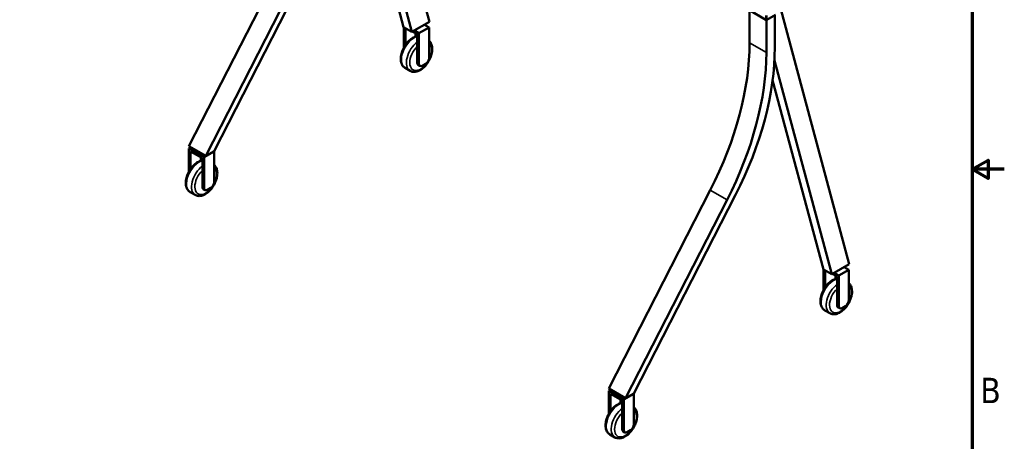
# Model space of a CAD drawing. Header units: millimetres. Extents: x 18 to 6099, y 108 to 3861.
# Tile 4 of 6: x 3896 to 6099, y 1371 to 2314. Entities that reach past the tile are written whole.
import ezdxf

# ---------------------------------------------------------------- set-up
doc = ezdxf.new("R2010")
doc.units = ezdxf.units.MM
doc.header["$LTSCALE"] = 7.083333
for name, color, linetype, lineweight in [('Border (ANSI)', 7, 'Continuous', 70), ('Visible (ANSI)', 7, 'Continuous', 50), ('Visible Narrow (ANSI)', 7, 'Continuous', 35)]:
    doc.layers.add(name, color=color, linetype=linetype, lineweight=lineweight)
doc.styles.add('Label Text (ANSI)', font='tahoma.ttf')

# ---------------------------------------------------------------- blocks, each defined once
blk = doc.blocks.new('Borders Default Border')
at = {"layer": 'Border (ANSI)', "flags": 128}
for points in [[(12.7, 25.4), (12.7, 533.4), (850.9, 533.4), (850.9, 25.4), (12.7, 25.4)], [(861.06, 279.4), (850.9, 279.4), (855.98, 282.33), (855.98, 276.47), (850.9, 279.4)]]:
    blk.add_lwpolyline(points, dxfattribs=at)
at = {"layer": 'Border (ANSI)', "insert": (853.47, 205.55), "char_height": 8, "attachment_point": 7, "style": 'Label Text (ANSI)'}
blk.add_mtext('B', dxfattribs=at)

msp = doc.modelspace()

# ---------------------------------------------------------------- linework, layer by layer
at = {"layer": 'Visible (ANSI)'}
for p, q in [((4812.869, 2308.79), (4670.656, 2839.537)), ((4773.979, 2286.337), (4645.773, 2764.806)), ((4755.196, 2297.181), (4641.669, 2720.871)), ((4502.34, 2474.854), (4275.018, 2030.786)), ((4539.906, 2453.166), (4312.583, 2009.098)), ((4558.688, 2464.01), (4331.365, 2019.942)), ((5751.995, 1766.586), (5587.202, 2381.6)), ((5527.85, 2335.679), (5565.79, 2313.774)), ((5529.352, 2334.811), (5529.352, 2262.208)), ((5566.917, 2313.504), (5566.917, 2240.52)), ((5587.202, 2324.835), (5568.044, 2313.774)), ((5585.7, 2323.967), (5585.7, 2251.364)), ((4755.196, 2297.181), (4773.979, 2286.337)), ((4755.85, 2251.725), (4755.85, 2296.803)), ((4759.607, 2257.753), (4759.607, 2294.635)), ((4773.979, 2286.337), (4812.869, 2308.79)), ((4789.659, 2283.671), (4812.198, 2296.683)), ((4812.198, 2296.683), (4802.048, 2302.543)), ((4812.198, 2296.683), (4812.198, 2228.175)), ((4785.902, 2281.502), (4775.753, 2287.362)), ((4779.509, 2289.53), (4789.659, 2283.671)), ((4782.146, 2283.671), (4782.146, 2275.96)), ((4785.902, 2217.331), (4785.902, 2281.502)), ((4789.659, 2215.162), (4789.659, 2283.671)), ((4769.737, 2199.282), (4758.468, 2205.788)), ((4788.103, 2212.467), (4791.859, 2210.298)), ((4804.685, 2215.162), (4797.172, 2210.825)), ((5713.105, 1744.132), (5584.899, 2222.601)), ((5694.322, 1754.977), (5580.795, 2178.666)), ((4312.583, 2009.098), (4275.018, 2030.786)), ((4275.018, 2025.581), (4279.526, 2028.184)), ((4275.018, 2025.581), (4308.826, 2006.062)), ((4275.018, 1974.116), (4275.018, 2025.581)), ((4278.774, 1980.145), (4278.774, 2019.075)), ((4305.07, 2003.893), (4278.774, 2019.075)), ((4301.313, 2006.062), (4301.313, 1998.352)), ((4308.826, 2006.062), (4331.365, 2019.075)), ((4308.826, 1937.553), (4308.826, 2006.062)), ((4331.365, 2019.942), (4312.583, 2009.098)), ((4331.365, 2019.075), (4330.614, 2019.508)), ((4331.365, 2019.075), (4331.365, 1950.566)), ((4305.07, 1939.722), (4305.07, 2003.893)), ((4288.904, 1921.673), (4277.635, 1928.18)), ((4307.27, 1934.858), (4311.027, 1932.689)), ((4323.852, 1937.553), (4316.339, 1933.216)), ((5441.467, 1932.649), (5214.144, 1488.581)), ((5497.814, 1921.805), (5270.492, 1477.737)), ((5479.032, 1910.961), (5251.709, 1466.893)), ((5751.995, 1766.586), (5713.105, 1744.132)), ((5713.105, 1744.132), (5694.322, 1754.977)), ((5694.977, 1709.52), (5694.977, 1754.599)), ((5698.733, 1715.549), (5698.733, 1752.43)), ((5714.879, 1745.157), (5725.029, 1739.297)), ((5728.785, 1741.466), (5718.636, 1747.326)), ((5721.272, 1741.466), (5721.272, 1733.756)), ((5728.785, 1741.466), (5751.324, 1754.479)), ((5728.785, 1672.957), (5728.785, 1741.466)), ((5741.175, 1760.339), (5751.324, 1754.479)), ((5751.324, 1754.479), (5751.324, 1685.97)), ((5725.029, 1675.126), (5725.029, 1739.297)), ((5708.863, 1657.077), (5697.594, 1663.584)), ((5730.986, 1668.094), (5727.229, 1670.262)), ((5743.811, 1672.957), (5736.298, 1668.62)), ((5251.709, 1466.893), (5214.144, 1488.581)), ((5214.144, 1483.376), (5218.652, 1485.979)), ((5214.144, 1431.911), (5214.144, 1483.376)), ((5247.953, 1463.857), (5214.144, 1483.376)), ((5217.9, 1437.94), (5217.9, 1476.87)), ((5217.9, 1476.87), (5244.196, 1461.688)), ((5247.953, 1463.857), (5270.492, 1476.87)), ((5270.492, 1477.737), (5251.709, 1466.893)), ((5269.74, 1477.304), (5270.492, 1476.87)), ((5270.492, 1476.87), (5270.492, 1408.362)), ((5240.44, 1463.857), (5240.44, 1456.147)), ((5244.196, 1397.517), (5244.196, 1461.688)), ((5247.953, 1395.349), (5247.953, 1463.857)), ((5250.153, 1390.485), (5246.397, 1392.654)), ((5262.979, 1395.349), (5255.466, 1391.011)), ((5228.031, 1379.468), (5216.761, 1385.975))]:
    msp.add_line(p, q, dxfattribs=at)
for centre, major_axis, start_param, end_param in [((5566.917, 2314.424), (-1.594, 0), 0.78539816, 2.35619449), ((5153.702, 2045.326), (-265.625, -460.076), 1.65806279, 2.35619449), ((5210.049, 2034.482), (-265.625, -460.076), 1.65806279, 2.35619449), ((4804.685, 2223.837), (-5.313, -9.202), 0.78539816, 2.35619449), ((5191.267, 2023.638), (-265.625, -460.076), 1.65806279, 2.35619449), ((4793.415, 2221.669), (-5.312, -9.202), 5.49778714, 6.28318531), ((4797.172, 2219.5), (-5.312, -9.202), 5.49778714, 7.06858347), ((4312.583, 1944.06), (-5.312, -9.202), 5.49778714, 6.28318531), ((4323.852, 1946.229), (-5.313, -9.202), 0.78539816, 2.35619449), ((4316.339, 1941.891), (-5.312, -9.202), 5.49778714, 7.06858347), ((5732.542, 1679.464), (-5.313, -9.202), 5.49778714, 6.28318531), ((5743.811, 1681.633), (5.313, 9.202), 3.92699082, 5.49778714), ((5736.298, 1677.295), (-5.313, -9.202), 5.49778714, 7.06858347), ((5251.709, 1401.855), (-5.313, -9.202), 5.49778714, 6.28318531), ((5255.466, 1399.686), (-5.313, -9.202), 5.49778714, 7.06858347), ((5262.979, 1404.024), (5.313, 9.202), 3.92699082, 5.49778714)]:
    msp.add_ellipse(centre, major_axis=major_axis, ratio=0.57735027, start_param=start_param, end_param=end_param, dxfattribs=at)
for points, knots in [([(4758.468, 2205.788), (4756.305, 2207.037), (4754.438, 2208.774), (4751.377, 2213.063), (4750.253, 2215.662), (4748.747, 2221.699), (4748.506, 2225.213), (4749.007, 2232.69), (4749.803, 2236.67), (4752.318, 2244.567), (4754.031, 2248.483), (4758.187, 2255.898), (4760.625, 2259.397), (4766.029, 2265.68), (4768.996, 2268.461), (4775.255, 2273.016), (4778.552, 2274.786), (4783.233, 2276.317), (4784.567, 2276.645), (4785.902, 2276.856)], [3.92699082, 3.92699082, 3.92699082, 3.92699082, 4.1840744, 4.1840744, 4.46582601, 4.46582601, 4.79278817, 4.79278817, 5.13567546, 5.13567546, 5.47585313, 5.47585313, 5.81398569, 5.81398569, 6.15370451, 6.15370451, 6.49660663, 6.49660663, 6.63178406, 6.63178406, 6.63178406, 6.63178406]), ([(4812.198, 2266.43), (4813.276, 2265.497), (4814.238, 2264.429), (4816.672, 2261.019), (4817.796, 2258.419), (4819.301, 2252.383), (4819.543, 2248.869), (4819.041, 2241.392), (4818.246, 2237.412), (4815.731, 2229.515), (4814.018, 2225.598), (4809.861, 2218.184), (4807.423, 2214.685), (4802.019, 2208.401), (4799.053, 2205.621), (4792.793, 2201.065), (4789.497, 2199.296), (4782.903, 2197.139), (4779.59, 2196.705), (4774.044, 2197.376), (4771.768, 2198.109), (4769.737, 2199.282)], [0.89580537, 0.89580537, 0.89580537, 0.89580537, 1.04248174, 1.04248174, 1.32423336, 1.32423336, 1.65119551, 1.65119551, 1.99408281, 1.99408281, 2.33426047, 2.33426047, 2.67239304, 2.67239304, 3.01211185, 3.01211185, 3.35501397, 3.35501397, 3.68550682, 3.68550682, 3.92699082, 3.92699082, 3.92699082, 3.92699082]), ([(4277.635, 1928.18), (4275.473, 1929.428), (4273.605, 1931.165), (4270.544, 1935.454), (4269.42, 1938.054), (4267.915, 1944.09), (4267.673, 1947.604), (4268.175, 1955.081), (4268.97, 1959.061), (4271.485, 1966.958), (4273.198, 1970.875), (4277.355, 1978.289), (4279.793, 1981.788), (4285.196, 1988.072), (4288.163, 1990.852), (4294.423, 1995.407), (4297.719, 1997.177), (4302.401, 1998.708), (4303.734, 1999.037), (4305.07, 1999.247)], [3.92699082, 3.92699082, 3.92699082, 3.92699082, 4.1840744, 4.1840744, 4.46582601, 4.46582601, 4.79278817, 4.79278817, 5.13567546, 5.13567546, 5.47585313, 5.47585313, 5.81398569, 5.81398569, 6.15370451, 6.15370451, 6.49660663, 6.49660663, 6.63178406, 6.63178406, 6.63178406, 6.63178406]), ([(4331.365, 1988.821), (4332.444, 1987.888), (4333.405, 1986.82), (4335.839, 1983.41), (4336.963, 1980.811), (4338.468, 1974.774), (4338.71, 1971.26), (4338.209, 1963.783), (4337.413, 1959.803), (4334.898, 1951.906), (4333.185, 1947.989), (4329.029, 1940.575), (4326.591, 1937.076), (4321.187, 1930.793), (4318.22, 1928.012), (4311.96, 1923.457), (4308.664, 1921.687), (4302.07, 1919.53), (4298.757, 1919.096), (4293.211, 1919.767), (4290.936, 1920.5), (4288.904, 1921.673)], [0.89580537, 0.89580537, 0.89580537, 0.89580537, 1.04248174, 1.04248174, 1.32423336, 1.32423336, 1.65119551, 1.65119551, 1.99408281, 1.99408281, 2.33426047, 2.33426047, 2.67239304, 2.67239304, 3.01211185, 3.01211185, 3.35501397, 3.35501397, 3.68550682, 3.68550682, 3.92699082, 3.92699082, 3.92699082, 3.92699082]), ([(5697.594, 1663.584), (5695.431, 1664.832), (5693.564, 1666.569), (5690.503, 1670.858), (5689.379, 1673.458), (5687.874, 1679.494), (5687.632, 1683.008), (5688.133, 1690.485), (5688.929, 1694.465), (5691.444, 1702.363), (5693.157, 1706.279), (5697.313, 1713.693), (5699.751, 1717.192), (5705.155, 1723.476), (5708.122, 1726.256), (5714.382, 1730.812), (5717.678, 1732.581), (5722.359, 1734.112), (5723.693, 1734.441), (5725.029, 1734.651)], [3.92699082, 3.92699082, 3.92699082, 3.92699082, 4.1840744, 4.1840744, 4.46582601, 4.46582601, 4.79278817, 4.79278817, 5.13567546, 5.13567546, 5.47585313, 5.47585313, 5.81398569, 5.81398569, 6.15370451, 6.15370451, 6.49660663, 6.49660663, 6.63178406, 6.63178406, 6.63178406, 6.63178406]), ([(5751.324, 1724.225), (5752.402, 1723.292), (5753.364, 1722.224), (5755.798, 1718.814), (5756.922, 1716.215), (5758.427, 1710.178), (5758.669, 1706.664), (5758.167, 1699.187), (5757.372, 1695.207), (5754.857, 1687.31), (5753.144, 1683.394), (5748.987, 1675.979), (5746.549, 1672.48), (5741.145, 1666.197), (5738.179, 1663.416), (5731.919, 1658.861), (5728.623, 1657.091), (5722.029, 1654.934), (5718.716, 1654.5), (5713.17, 1655.171), (5710.895, 1655.904), (5708.863, 1657.077)], [0.89580537, 0.89580537, 0.89580537, 0.89580537, 1.04248174, 1.04248174, 1.32423336, 1.32423336, 1.65119551, 1.65119551, 1.99408281, 1.99408281, 2.33426047, 2.33426047, 2.67239304, 2.67239304, 3.01211185, 3.01211185, 3.35501397, 3.35501397, 3.68550682, 3.68550682, 3.92699082, 3.92699082, 3.92699082, 3.92699082]), ([(5216.761, 1385.975), (5214.599, 1387.223), (5212.731, 1388.961), (5209.67, 1393.249), (5208.546, 1395.849), (5207.041, 1401.885), (5206.799, 1405.399), (5207.301, 1412.876), (5208.096, 1416.856), (5210.611, 1424.754), (5212.324, 1428.67), (5216.481, 1436.084), (5218.919, 1439.584), (5224.323, 1445.867), (5227.289, 1448.647), (5233.549, 1453.203), (5236.845, 1454.972), (5241.527, 1456.504), (5242.86, 1456.832), (5244.196, 1457.042)], [3.92699082, 3.92699082, 3.92699082, 3.92699082, 4.1840744, 4.1840744, 4.46582601, 4.46582601, 4.79278817, 4.79278817, 5.13567546, 5.13567546, 5.47585313, 5.47585313, 5.81398569, 5.81398569, 6.15370451, 6.15370451, 6.49660663, 6.49660663, 6.63178406, 6.63178406, 6.63178406, 6.63178406]), ([(5270.492, 1446.616), (5271.57, 1445.683), (5272.532, 1444.615), (5274.965, 1441.206), (5276.089, 1438.606), (5277.594, 1432.57), (5277.836, 1429.055), (5277.335, 1421.579), (5276.539, 1417.599), (5274.024, 1409.701), (5272.311, 1405.785), (5268.155, 1398.37), (5265.717, 1394.871), (5260.313, 1388.588), (5257.346, 1385.807), (5251.087, 1381.252), (5247.79, 1379.482), (5241.196, 1377.325), (5237.884, 1376.891), (5232.337, 1377.562), (5230.062, 1378.296), (5228.031, 1379.468)], [0.89580537, 0.89580537, 0.89580537, 0.89580537, 1.04248174, 1.04248174, 1.32423336, 1.32423336, 1.65119551, 1.65119551, 1.99408281, 1.99408281, 2.33426047, 2.33426047, 2.67239304, 2.67239304, 3.01211185, 3.01211185, 3.35501397, 3.35501397, 3.68550682, 3.68550682, 3.92699082, 3.92699082, 3.92699082, 3.92699082])]:
    msp.add_open_spline(points, degree=3, knots=knots, dxfattribs=at)
at = {"layer": 'Visible Narrow (ANSI)'}
for p, q in [((5565.79, 2313.774), (5565.79, 2322.883)), ((5568.044, 2322.883), (5568.044, 2313.774)), ((5566.917, 2240.52), (5529.352, 2262.208)), ((4789.659, 2215.162), (4785.902, 2217.331)), ((4308.826, 1937.553), (4305.07, 1939.722)), ((5479.032, 1910.961), (5441.467, 1932.649)), ((5725.029, 1675.126), (5728.785, 1672.957)), ((5244.196, 1397.517), (5247.953, 1395.349))]:
    msp.add_line(p, q, dxfattribs=at)
for centre, major_axis, start_param, end_param in [((4778.389, 2240.294), (-19.922, -34.506), 3.65705802, 6.28318531), ((4789.659, 2233.788), (-19.922, -34.506), 4.06072241, 6.28318531), ((4793.415, 2231.619), (17.266, 29.905), 1.09816489, 6.19094705), ((4297.557, 1962.685), (-19.922, -34.506), 3.65705802, 6.28318531), ((4308.826, 1956.179), (-19.922, -34.506), 4.06072241, 6.28318531), ((4312.583, 1954.01), (17.266, 29.905), 1.09816489, 6.19094705), ((5717.516, 1698.089), (-19.922, -34.506), 3.65705802, 6.28318531), ((5728.785, 1691.583), (-19.922, -34.506), 4.06072241, 6.28318531), ((5732.542, 1689.414), (-17.266, -29.905), 4.23975754, 9.3325397), ((5236.683, 1420.481), (-19.922, -34.506), 3.65705802, 6.28318531), ((5247.953, 1413.974), (-19.922, -34.506), 4.06072241, 6.28318531), ((5251.709, 1411.805), (-17.266, -29.905), 4.23975754, 9.3325397)]:
    msp.add_ellipse(centre, major_axis=major_axis, ratio=0.57735027, start_param=start_param, end_param=end_param, dxfattribs=at)

# ---------------------------------------------------------------- block references
at = {"xscale": 7.083333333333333, "yscale": 7.083333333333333, "zscale": 7.083333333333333}
msp.add_blockref('Borders Default Border', (0, 0), dxfattribs=at)

doc.saveas('drawing.dxf')
